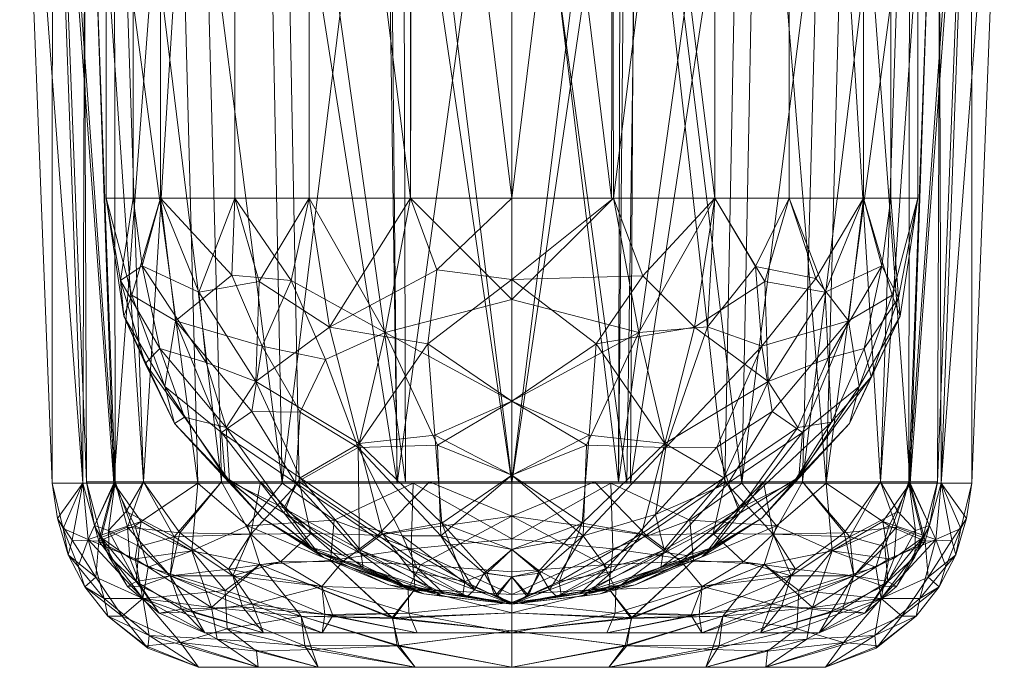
# Model space of a CAD drawing. Header units: millimetres. Extents: x -56 to 56, y -96 to 254.
# Tile 1 of 14: x -43 to 43, y -96 to -40. Entities that reach past the tile are written whole.
import ezdxf

# ---------------------------------------------------------------- set-up
doc = ezdxf.new("R2010")
doc.units = ezdxf.units.MM
doc.layers.add('A-000-M_MASS', color=13, linetype='Continuous', lineweight=30)

# ---------------------------------------------------------------- blocks, each defined once
blk = doc.blocks.new('AmericanStandard_ToiletBrush_AcaciaE__F51386-CHADY49_ - Acacia E Toilet Brush-3388-3D View 1')
at = {"layer": 'A-000-M_MASS', "lineweight": 9}
mesh = blk.add_polyface(dxfattribs=at)
corners = [(0, -55.65, 27.948), (-17.651, -55.65, 32.678), (-30.572, -55.65, 45.599), (-35.302, -55.65, 63.25), (-30.572, -55.65, 80.901), (-17.651, -55.65, 93.822), (0, -55.65, 98.552), (0, 14.81, 98.552), (-17.651, 14.81, 93.822), (-30.572, 14.81, 80.901), (-35.302, 14.81, 63.25), (-30.572, 14.81, 45.599), (-17.651, 14.81, 32.678), (0, 14.81, 27.948), (-24.112, 14.81, 87.362), (-24.112, -55.65, 87.362), (-8.825, -55.65, 96.187), (-8.825, 14.81, 96.187), (-32.937, -55.65, 72.075), (-32.937, 14.81, 72.075), (-24.112, 14.81, 39.138), (-24.112, -55.65, 39.138), (-8.662, 14.81, 30.269), (-8.825, -55.65, 30.313), (-32.937, -55.65, 54.425), (-32.937, 14.81, 54.425)]
mesh.append_faces([[corners[k] for k in face] for face in [(5, 8, 14, 15), (16, 17, 8, 5), (23, 12, 22), (12, 23, 1), (22, 0, 23)]], dxfattribs={"vtx0": -1, "vtx2": -1})
mesh.append_faces([[corners[k] for k in face] for face in [(4, 15, 14, 9), (19, 10, 3, 18), (2, 24, 25, 11), (9, 19, 18, 4), (21, 2, 11, 20), (20, 12, 1, 21), (10, 25, 24, 3)]], dxfattribs={"vtx1": -1, "vtx3": -1})
mesh.append_faces([[corners[k] for k in face] for face in [(22, 13, 0), (6, 7, 17, 16)]], dxfattribs={"vtx2": -1})
mesh = blk.add_polyface(dxfattribs=at)
corners = [(0, -55.65, 98.552), (17.651, -55.65, 93.822), (30.572, -55.65, 80.901), (35.302, -55.65, 63.25), (30.572, -55.65, 45.599), (17.651, -55.65, 32.678), (0, -55.65, 27.948), (0, 14.81, 27.948), (17.651, 14.81, 32.678), (30.572, 14.81, 45.599), (35.302, 14.81, 63.25), (30.572, 14.81, 80.901), (17.651, 14.81, 93.822), (0, 14.81, 98.552), (8.662, -55.65, 30.269), (8.825, 14.81, 30.313), (24.112, 14.81, 39.138), (24.112, -55.65, 39.138), (32.937, -55.65, 54.425), (32.937, 14.81, 54.425), (24.112, 14.81, 87.362), (24.112, -55.65, 87.362), (8.662, 14.81, 96.231), (8.825, -55.65, 96.187), (32.937, -55.65, 72.075), (32.937, 14.81, 72.075)]
mesh.append_faces([[corners[k] for k in face] for face in [(7, 14, 6)]], dxfattribs={"vtx0": -1})
mesh.append_faces([[corners[k] for k in face] for face in [(5, 15, 8), (14, 7, 15), (23, 12, 22), (12, 23, 1), (22, 0, 23)]], dxfattribs={"vtx0": -1, "vtx2": -1})
mesh.append_faces([[corners[k] for k in face] for face in [(5, 14, 15)]], dxfattribs={"vtx1": -1, "vtx2": -1})
mesh.append_faces([[corners[k] for k in face] for face in [(24, 3, 10, 25), (17, 5, 8, 16), (19, 10, 3, 18), (4, 17, 16, 9), (9, 19, 18, 4), (21, 2, 11, 20), (20, 12, 1, 21), (25, 11, 2, 24)]], dxfattribs={"vtx1": -1, "vtx3": -1})
mesh.append_faces([[corners[k] for k in face] for face in [(22, 13, 0)]], dxfattribs={"vtx2": -1})
at = {"layer": 'A-000-M_MASS', "lineweight": 9, "transparency": 33554649}
mesh = blk.add_polyface(dxfattribs=at)
corners = [(0, -4.055, 23.286), (-19.982, -4.055, 28.64), (-34.61, -4.055, 43.268), (-39.964, -4.055, 63.25), (-34.61, -4.055, 83.232), (-19.982, -4.055, 97.86), (0, -4.055, 103.214), (0, -80.315, 100.252), (-18.501, -80.315, 95.295), (-32.045, -80.315, 81.751), (-37.002, -80.315, 63.25), (-32.045, -80.315, 44.749), (-18.501, -80.315, 31.205), (0, -80.315, 26.248), (-34.524, -80.315, 72.501), (-37.287, -4.055, 73.241), (-9.452, -4.055, 100.681), (-9.251, -80.315, 97.774), (-27.296, -4.055, 90.546), (-25.273, -80.315, 88.523), (-27.296, -4.055, 35.954), (-25.273, -80.315, 37.977), (-9.452, -4.055, 25.819), (-9.251, -80.315, 28.726), (-34.524, -80.315, 53.999), (-37.287, -4.055, 53.259)]
mesh.append_faces([[corners[k] for k in face] for face in [(15, 10, 3), (10, 15, 14), (9, 18, 19), (4, 14, 15), (2, 21, 20), (11, 25, 24), (13, 22, 23), (18, 9, 4), (1, 23, 22)]], dxfattribs={"vtx0": -1, "vtx1": -1})
mesh.append_faces([[corners[k] for k in face] for face in [(4, 9, 14), (5, 17, 8), (16, 7, 17), (17, 5, 16), (20, 21, 12, 1), (2, 11, 21), (3, 10, 24), (11, 2, 25)]], dxfattribs={"vtx0": -1, "vtx2": -1})
mesh.append_faces([[corners[k] for k in face] for face in [(25, 3, 24), (12, 23, 1)]], dxfattribs={"vtx1": -1, "vtx2": -1})
mesh.append_faces([[corners[k] for k in face] for face in [(18, 5, 8, 19)]], dxfattribs={"vtx1": -1, "vtx3": -1})
mesh.append_faces([[corners[k] for k in face] for face in [(16, 6, 7), (13, 0, 22)]], dxfattribs={"vtx2": -1})
mesh = blk.add_polyface(dxfattribs=at)
corners = [(0, -4.055, 103.214), (19.982, -4.055, 97.86), (34.61, -4.055, 83.232), (39.964, -4.055, 63.25), (34.61, -4.055, 43.268), (19.982, -4.055, 28.64), (0, -4.055, 23.286), (0, -80.315, 26.248), (18.501, -80.315, 31.205), (32.045, -80.315, 44.749), (37.002, -80.315, 63.25), (32.045, -80.315, 81.751), (18.501, -80.315, 95.295), (0, -80.315, 100.252), (25.273, -80.315, 37.977), (27.296, -4.055, 35.954), (37.287, -4.055, 53.259), (34.524, -80.315, 53.999), (9.991, -4.055, 25.963), (9.251, -80.315, 28.726), (27.296, -4.055, 90.546), (25.273, -80.315, 88.523), (9.452, -4.055, 100.681), (9.251, -80.315, 97.774), (34.524, -80.315, 72.501), (37.287, -4.055, 73.241)]
mesh.append_faces([[corners[k] for k in face] for face in [(11, 25, 24), (10, 16, 17), (9, 15, 14), (1, 23, 22), (13, 22, 23), (6, 19, 18), (2, 21, 20), (4, 17, 16)]], dxfattribs={"vtx0": -1, "vtx1": -1})
mesh.append_faces([[corners[k] for k in face] for face in [(5, 8, 14, 15), (18, 19, 8), (10, 3, 16), (20, 21, 12, 1), (8, 5, 18), (2, 11, 21), (11, 2, 25), (3, 10, 24)]], dxfattribs={"vtx0": -1, "vtx2": -1})
mesh.append_faces([[corners[k] for k in face] for face in [(4, 15, 9), (9, 17, 4), (25, 3, 24), (12, 23, 1)]], dxfattribs={"vtx1": -1, "vtx2": -1})
mesh.append_faces([[corners[k] for k in face] for face in [(6, 7, 19), (13, 0, 22)]], dxfattribs={"vtx2": -1})
mesh = blk.add_polyface(dxfattribs=at)
corners = [(0, -80.431, 23.25), (-20, -80.431, 28.609), (-34.641, -80.431, 43.25), (-40, -80.431, 63.25), (-34.641, -80.431, 83.25), (-20, -80.431, 97.891), (0, -80.431, 103.25), (0, -7.85, 106.069), (-21.409, -7.85, 100.332), (-37.082, -7.85, 84.659), (-42.819, -7.85, 63.25), (-37.082, -7.85, 41.84), (-21.409, -7.85, 26.168), (0, -7.85, 20.431), (-27.321, -80.431, 90.57), (-29.246, -7.85, 92.496), (-10, -80.431, 100.571), (-10.705, -7.85, 103.2), (-37.321, -80.431, 73.25), (-39.951, -7.85, 73.955), (-29.246, -7.85, 34.004), (-27.321, -80.431, 35.929), (-11.038, -7.85, 23.389), (-10, -80.431, 25.929), (-37.321, -80.431, 53.25), (-39.951, -7.85, 52.545)]
mesh.append_faces([[corners[k] for k in face] for face in [(17, 6, 7)]], dxfattribs={"vtx0": -1})
mesh.append_faces([[corners[k] for k in face] for face in [(6, 17, 16), (15, 5, 8), (5, 15, 14), (1, 22, 23), (22, 1, 12), (13, 23, 22)]], dxfattribs={"vtx0": -1, "vtx1": -1})
mesh.append_faces([[corners[k] for k in face] for face in [(4, 15, 9), (16, 17, 8), (8, 5, 16), (3, 19, 10), (19, 3, 18), (18, 9, 19), (25, 2, 24), (11, 21, 2), (2, 25, 11), (24, 10, 25), (20, 1, 21, 11)]], dxfattribs={"vtx0": -1, "vtx2": -1})
mesh.append_faces([[corners[k] for k in face] for face in [(4, 14, 15), (20, 12, 1), (18, 4, 9), (24, 3, 10)]], dxfattribs={"vtx1": -1, "vtx2": -1})
mesh.append_faces([[corners[k] for k in face] for face in [(13, 0, 23)]], dxfattribs={"vtx2": -1})
mesh = blk.add_polyface(dxfattribs=at)
corners = [(0, -80.431, 103.25), (20, -80.431, 97.891), (34.641, -80.431, 83.25), (40, -80.431, 63.25), (34.641, -80.431, 43.25), (20, -80.431, 28.609), (0, -80.431, 23.25), (0, -7.85, 20.431), (21.409, -7.85, 26.168), (37.082, -7.85, 41.84), (42.819, -7.85, 63.25), (37.082, -7.85, 84.659), (21.409, -7.85, 100.332), (0, -7.85, 106.069), (10.311, -80.431, 26.013), (10.705, -7.85, 23.299), (29.246, -7.85, 34.004), (27.321, -80.431, 35.929), (37.321, -80.431, 53.25), (39.951, -7.85, 52.545), (29.246, -7.85, 92.496), (27.321, -80.431, 90.57), (11.038, -7.85, 103.111), (10, -80.431, 100.571), (37.321, -80.431, 73.25), (39.951, -7.85, 73.955)]
mesh.append_faces([[corners[k] for k in face] for face in [(15, 6, 7)]], dxfattribs={"vtx0": -1})
mesh.append_faces([[corners[k] for k in face] for face in [(8, 14, 15), (6, 15, 14), (22, 1, 12), (1, 22, 23), (13, 23, 22)]], dxfattribs={"vtx0": -1, "vtx1": -1})
mesh.append_faces([[corners[k] for k in face] for face in [(8, 17, 5), (17, 8, 16), (16, 4, 17), (3, 19, 10), (8, 5, 14), (18, 9, 19), (11, 21, 2), (2, 25, 11), (24, 10, 25), (20, 1, 21), (19, 3, 18), (21, 11, 20), (25, 2, 24)]], dxfattribs={"vtx0": -1, "vtx2": -1})
mesh.append_faces([[corners[k] for k in face] for face in [(24, 3, 10), (20, 12, 1), (18, 4, 9), (16, 9, 4)]], dxfattribs={"vtx1": -1, "vtx2": -1})
mesh.append_faces([[corners[k] for k in face] for face in [(13, 0, 23)]], dxfattribs={"vtx2": -1})
at = {"layer": 'A-000-M_MASS', "lineweight": 9}
mesh = blk.add_polyface(dxfattribs=at)
corners = [(0, -90.952, 63.25), (0, -86.222, 80.901), (0, -73.301, 93.822), (0, -55.65, 98.552), (-17.651, -55.65, 93.822), (-30.572, -55.65, 80.901), (-35.302, -55.65, 63.25), (-30.572, -55.65, 45.599), (-17.651, -55.65, 32.678), (0, -55.65, 27.948), (0, -73.301, 32.678), (0, -86.222, 45.599), (0, -90.952, 63.25), (0, -90.952, 63.25), (0, -90.952, 63.25), (0, -90.952, 63.25), (0, -90.952, 63.25), (0, -90.952, 63.25), (0, -90.952, 63.25), (0, -90.952, 63.25), (0, -90.952, 63.25), (0, -90.952, 63.25), (0, -90.952, 63.25), (0, -90.952, 63.25), (0, -90.952, 63.25), (-24.572, -80.261, 69.307), (-18.838, -80.405, 46.561), (-11.264, -84.857, 79.568), (-17.469, -86.022, 58.944), (-12.947, -87.781, 70.045), (-8.258, -87.819, 51.286), (-4.115, -88.99, 74.1), (-9.486, -89.287, 58.271), (-10.714, -89.287, 63.25), (-6.916, -89.721, 69.377), (-3.264, -89.73, 54.643), (-6.181, -85.012, 44.653), (0, -88.587, 72.075), (-5.9, -90.06, 58.023), (-13.304, -86.469, 52.323), (-7.654, -90.06, 61.363), (-7.654, -90.06, 65.137), (-16.94, -86.42, 66.778), (-30.206, -72.03, 55.156), (-22.268, -71.602, 85.518), (-4.281, -90.138, 69.451), (0, -88.587, 54.425), (-6.101, -90.273, 66.452), (-19.804, -83.053, 53.097), (-24.962, -79.929, 57.451), (-29.346, -75.269, 63.59), (-30.632, -68.721, 74.956), (-25.263, -76.023, 49.36), (-21.717, -68.521, 38.574), (-29.279, -66.34, 46.676), (-33.757, -65.925, 62.197), (-32.937, -55.65, 54.425), (-3.886, -90.282, 57.62), (-21.721, -83.477, 63.008), (-11.039, -67.349, 31.826), (-13.387, -77.347, 38.832), (-6.091, -83.916, 83.502), (-13.3, -76.99, 88.027), (-15.875, -66.886, 92.711), (-8.825, -55.65, 96.187), (0, -62.736, 96.653), (-32.937, -55.65, 72.075), (-24.112, -55.65, 87.362), (-27.241, -63.85, 84.153), (-13.191, -86.267, 74.86), (-18.412, -79.99, 80.992), (-19.857, -82.611, 74.43), (-24.858, -75.593, 78.434), (0, -79.761, 39.138), (-6.486, -77.14, 36.005), (-7.325, -68.314, 95.378), (-6.723, -76.267, 91.106), (0, -79.761, 87.362), (-2.426, -88.264, 49.96), (-1.275, -90.239, 56.308), (-21.99, -62.907, 89.896), (-22.622, -74.216, 43.508), (-18.421, -74.265, 39.578), (-16.229, -69.691, 35.22), (-19.211, -62.813, 34.512), (-24.112, -55.65, 39.138), (-24.375, -62.356, 38.61), (-33.071, -64.084, 54.228), (-32.155, -61.555, 76.569), (-34.053, -62.818, 69.186), (-31.895, -70.031, 67.952), (-28.498, -74.708, 71.667), (-8.757, -88.085, 74.089), (-2.182, -88.264, 76.582), (-1.487, -90.255, 70.067), (-13.291, -84.192, 47.284), (-9.558, -85.021, 46.155), (-14.738, -86.701, 55.199), (-16.388, -86.9, 62.224), (-8.825, -55.65, 30.313), (-26.597, -69.965, 81.522), (-6.541, -61.899, 97.373), (0, -64.475, 30.313)]
mesh.append_faces([[corners[k] for k in face] for face in [(38, 57, 15), (34, 47, 21), (32, 38, 16), (47, 41, 20), (102, 99, 9)]], dxfattribs={"vtx0": -1})
mesh.append_faces([[corners[k] for k in face] for face in [(1, 93, 37), (23, 31, 45), (73, 74, 10), (77, 61, 1), (85, 86, 7), (6, 89, 66), (3, 101, 65)]], dxfattribs={"vtx0": -1, "vtx1": -1})
mesh.append_faces([[corners[k] for k in face] for face in [(31, 93, 61), (63, 44, 62), (71, 69, 70), (33, 41, 42), (74, 36, 60), (29, 47, 34), (27, 69, 92), (81, 26, 52), (27, 31, 61), (26, 48, 52), (39, 38, 32), (93, 94, 37), (99, 102, 59), (79, 35, 78), (98, 42, 58), (38, 39, 30), (49, 50, 43), (29, 34, 69), (48, 39, 97), (82, 83, 60), (82, 26, 81), (35, 30, 96), (40, 28, 32), (30, 39, 95), (45, 92, 34), (57, 38, 30), (97, 28, 48), (39, 26, 95), (40, 33, 98), (29, 71, 42), (29, 42, 41), (58, 49, 28), (39, 48, 26), (52, 49, 43), (63, 80, 44), (27, 61, 62), (92, 31, 27), (78, 36, 11), (41, 47, 29), (49, 48, 28), (48, 49, 52), (28, 98, 58), (49, 58, 50), (90, 91, 51), (55, 43, 50), (71, 72, 25), (51, 88, 89), (55, 6, 87), (86, 84, 53), (54, 52, 43), (84, 59, 83), (53, 54, 86), (81, 54, 53), (55, 90, 89), (54, 87, 7), (87, 43, 55), (35, 57, 30), (42, 25, 58), (50, 58, 25), (84, 8, 59), (59, 10, 74), (36, 74, 73), (95, 96, 30), (61, 77, 76), (62, 44, 70), (2, 75, 76), (62, 76, 75), (101, 63, 75), (67, 68, 80), (55, 89, 6), (88, 68, 5), (100, 51, 72), (27, 70, 69), (71, 29, 69), (62, 70, 27), (72, 71, 70), (70, 44, 72), (42, 71, 25), (68, 100, 44), (72, 51, 91), (59, 74, 60), (101, 75, 65), (62, 75, 63), (62, 61, 76), (79, 78, 46), (36, 78, 35), (44, 80, 68), (4, 80, 63), (54, 81, 52), (82, 81, 53), (83, 82, 53), (26, 82, 60), (84, 83, 53), (60, 83, 59), (86, 85, 84), (7, 86, 54), (54, 43, 87), (89, 88, 66), (88, 51, 100), (55, 50, 90), (91, 50, 25), (51, 89, 90), (50, 91, 90), (72, 91, 25), (34, 92, 69), (31, 92, 45), (61, 93, 1), (94, 93, 31), (26, 60, 95), (96, 60, 36), (60, 96, 95), (35, 96, 36), (39, 32, 97), (28, 97, 32), (40, 98, 28), (42, 98, 33), (100, 68, 88), (72, 44, 100), (63, 101, 64)]], dxfattribs={"vtx0": -1, "vtx1": -1, "vtx2": -1})
mesh.append_faces([[corners[k] for k in face] for face in [(101, 3, 64), (80, 4, 67), (88, 5, 66), (78, 11, 46), (68, 67, 5), (75, 2, 65), (59, 8, 99)]], dxfattribs={"vtx0": -1, "vtx2": -1})
mesh.append_faces([[corners[k] for k in face] for face in [(87, 6, 56, 7)]], dxfattribs={"vtx0": -1, "vtx3": -1})
mesh.append_faces([[corners[k] for k in face] for face in [(19, 41, 33), (0, 37, 94), (22, 45, 34), (18, 33, 40), (12, 79, 46), (13, 35, 79)]], dxfattribs={"vtx1": -1})
mesh.append_faces([[corners[k] for k in face] for face in [(64, 4, 63), (73, 11, 36), (77, 2, 76), (85, 8, 84), (23, 94, 31), (102, 10, 59)]], dxfattribs={"vtx1": -1, "vtx2": -1})
mesh.append_faces([[corners[k] for k in face] for face in [(35, 14, 57), (32, 17, 40)]], dxfattribs={"vtx2": -1})
mesh = blk.add_polyface(dxfattribs=at)
corners = [(0, -90.952, 63.25), (0, -86.222, 45.599), (0, -73.301, 32.678), (0, -55.65, 27.948), (17.651, -55.65, 32.678), (30.572, -55.65, 45.599), (35.302, -55.65, 63.25), (30.572, -55.65, 80.901), (17.651, -55.65, 93.822), (0, -55.65, 98.552), (0, -73.301, 93.822), (0, -86.222, 80.901), (0, -90.952, 63.25), (0, -90.952, 63.25), (0, -90.952, 63.25), (0, -90.952, 63.25), (0, -90.952, 63.25), (0, -90.952, 63.25), (0, -90.952, 63.25), (0, -90.952, 63.25), (0, -90.952, 63.25), (0, -90.952, 63.25), (0, -90.952, 63.25), (0, -90.952, 63.25), (0, -90.952, 63.25), (18.838, -80.405, 46.561), (24.572, -80.261, 69.307), (11.264, -84.857, 79.568), (17.469, -86.022, 58.944), (8.258, -87.819, 51.286), (12.947, -87.781, 70.045), (4.115, -88.99, 74.1), (9.486, -89.287, 58.271), (10.714, -89.287, 63.25), (3.264, -89.73, 54.643), (6.916, -89.721, 69.377), (6.181, -85.012, 44.653), (0, -88.587, 72.075), (7.654, -90.06, 61.363), (5.9, -90.06, 58.023), (13.304, -86.469, 52.323), (7.654, -90.06, 65.137), (16.94, -86.42, 66.778), (30.206, -72.03, 55.156), (22.268, -71.602, 85.518), (0, -88.587, 54.425), (4.281, -90.138, 69.451), (6.101, -90.273, 66.452), (19.804, -83.053, 53.097), (25.263, -76.023, 49.36), (21.717, -68.521, 38.574), (29.279, -66.34, 46.676), (24.962, -79.929, 57.451), (29.346, -75.269, 63.59), (30.632, -68.721, 74.956), (33.757, -65.925, 62.197), (32.937, -55.65, 54.425), (3.886, -90.282, 57.62), (21.721, -83.477, 63.008), (11.039, -67.349, 31.826), (13.387, -77.347, 38.832), (6.091, -83.916, 83.502), (13.3, -76.99, 88.027), (15.875, -66.886, 92.711), (8.825, -55.65, 96.187), (0, -62.736, 96.653), (32.937, -55.65, 72.075), (24.112, -55.65, 87.362), (27.241, -63.85, 84.153), (13.191, -86.267, 74.86), (18.412, -79.99, 80.992), (19.857, -82.611, 74.43), (24.858, -75.593, 78.434), (0, -79.761, 39.138), (6.486, -77.14, 36.005), (7.325, -68.314, 95.378), (6.723, -76.267, 91.106), (0, -79.761, 87.362), (2.426, -88.264, 49.96), (1.275, -90.239, 56.308), (21.99, -62.907, 89.896), (22.622, -74.216, 43.508), (17.823, -77.301, 41.808), (12.471, -83.176, 45.001), (24.112, -55.65, 39.138), (21.182, -61.612, 35.645), (26.415, -62.645, 40.9), (17.005, -66.847, 34.411), (33.071, -64.084, 54.228), (32.155, -61.555, 76.569), (33.63, -64.328, 69.57), (31.229, -71.197, 68.66), (27.793, -75.151, 72.918), (8.757, -88.085, 74.089), (1.424, -90.218, 70.266), (2.369, -88.058, 77.046), (15.212, -86.731, 56.267), (16.502, -86.854, 63.694), (0, -64.475, 30.313), (27.508, -69.561, 80.454), (11.388, -62.417, 95.972), (8.825, -55.65, 30.313)]
mesh.append_faces([[corners[k] for k in face] for face in [(34, 57, 23), (39, 32, 21), (33, 41, 18), (57, 39, 22), (41, 47, 17), (101, 98, 3)]], dxfattribs={"vtx0": -1})
mesh.append_faces([[corners[k] for k in face] for face in [(7, 89, 66), (8, 80, 67), (5, 86, 84), (37, 95, 11)]], dxfattribs={"vtx0": -1, "vtx1": -1})
mesh.append_faces([[corners[k] for k in face] for face in [(59, 74, 2), (59, 4, 87), (60, 83, 36), (93, 31, 46), (85, 87, 4), (48, 96, 40), (29, 57, 34), (26, 53, 91), (44, 68, 80), (33, 38, 28), (55, 43, 88), (72, 70, 71), (28, 48, 52), (38, 32, 96), (72, 44, 70), (62, 61, 27), (61, 31, 27), (32, 39, 40), (11, 95, 61), (52, 58, 28), (41, 42, 30), (49, 43, 52), (29, 34, 36), (37, 94, 95), (78, 36, 34), (69, 35, 30), (29, 83, 40), (29, 40, 39), (40, 25, 48), (42, 41, 33), (47, 41, 30), (97, 28, 58), (42, 26, 71), (53, 26, 58), (48, 28, 96), (44, 63, 62), (93, 69, 27), (45, 78, 79), (35, 69, 93), (35, 47, 30), (49, 48, 25), (48, 49, 52), (81, 49, 25), (43, 49, 51), (59, 87, 60), (50, 85, 86), (81, 51, 49), (53, 52, 43), (58, 42, 97), (43, 55, 53), (55, 90, 91), (80, 68, 67), (89, 90, 66), (6, 55, 88), (39, 57, 29), (53, 58, 52), (26, 42, 58), (82, 50, 81), (60, 82, 83), (73, 74, 36), (27, 70, 62), (76, 77, 61), (76, 62, 75), (89, 68, 99), (75, 62, 63), (75, 100, 65), (63, 80, 8), (44, 72, 99), (69, 71, 70), (70, 27, 69), (69, 30, 71), (62, 70, 44), (42, 71, 30), (26, 91, 92), (92, 71, 26), (72, 92, 99), (59, 60, 74), (36, 74, 60), (75, 10, 76), (100, 75, 63), (61, 62, 76), (36, 78, 1), (79, 78, 34), (44, 80, 63), (82, 81, 25), (51, 81, 50), (25, 40, 83), (50, 82, 60), (25, 83, 82), (36, 83, 29), (86, 85, 84), (51, 86, 5), (87, 85, 50), (50, 86, 51), (60, 87, 50), (98, 101, 59), (43, 51, 88), (5, 88, 51), (68, 89, 7), (90, 89, 54), (91, 90, 54), (90, 55, 6), (91, 54, 92), (55, 91, 53), (99, 92, 54), (71, 92, 72), (31, 93, 27), (35, 93, 46), (95, 94, 31), (61, 95, 31), (38, 96, 28), (40, 96, 32), (42, 33, 97), (28, 97, 33), (89, 99, 54), (44, 99, 68), (8, 100, 63), (65, 100, 64)]], dxfattribs={"vtx0": -1, "vtx1": -1, "vtx2": -1})
mesh.append_faces([[corners[k] for k in face] for face in [(74, 73, 2), (75, 65, 10), (31, 14, 46), (85, 4, 84), (90, 6, 66), (68, 7, 67), (36, 1, 73), (76, 10, 77), (59, 2, 98)]], dxfattribs={"vtx0": -1, "vtx2": -1})
mesh.append_faces([[corners[k] for k in face] for face in [(88, 5, 56, 6)]], dxfattribs={"vtx0": -1, "vtx3": -1})
mesh.append_faces([[corners[k] for k in face] for face in [(16, 47, 35), (0, 45, 79), (15, 35, 46), (12, 94, 37)]], dxfattribs={"vtx1": -1})
mesh.append_faces([[corners[k] for k in face] for face in [(94, 14, 31), (45, 1, 78), (8, 64, 100), (77, 11, 61), (101, 4, 59)]], dxfattribs={"vtx1": -1, "vtx2": -1})
mesh.append_faces([[corners[k] for k in face] for face in [(38, 20, 32), (33, 19, 38), (64, 9, 65), (34, 24, 79)]], dxfattribs={"vtx2": -1})
at = {"layer": 'A-000-M_MASS', "lineweight": 9, "transparency": 33554649}
mesh = blk.add_polyface(dxfattribs=at)
corners = [(0, -96.452, 34.567), (-16.859, -96.452, 40.045), (-27.279, -96.452, 54.386), (-27.279, -96.452, 72.113), (-16.859, -96.452, 86.455), (0, -96.452, 91.933), (0, -90.118, 99.965), (0, -80.431, 103.25), (-20, -80.431, 97.891), (-34.641, -80.431, 83.25), (-40, -80.431, 63.25), (-34.641, -80.431, 43.25), (-20, -80.431, 28.609), (0, -80.431, 23.25), (0, -90.118, 26.535), (-32.108, -90.459, 80.541), (-32.108, -90.459, 45.958), (-18.324, -92.02, 93.266), (-35.167, -92.02, 63.25), (-18.324, -92.02, 33.234), (-27.849, -86.337, 90.206), (-15.787, -87.163, 98.264), (0, -85.275, 101.608), (-8.594, -80.431, 100.947), (-27.849, -86.337, 36.294), (-15.787, -87.163, 28.236), (0, -85.275, 24.892), (-8.594, -80.431, 25.553), (-22.069, -96.452, 79.284), (-25.654, -93.997, 83.995), (-31.551, -93.681, 74.182), (-18.022, -94.594, 89.897), (0, -93.285, 95.949), (-9.844, -94.557, 93.933), (-8.43, -96.452, 89.194), (-10.422, -92.115, 96.744), (-26.142, -91.258, 87.766), (-35.475, -90.459, 71.703), (-38.612, -86.661, 62.164), (-36.877, -85.33, 76.309), (-37.321, -80.431, 53.25), (-35.939, -85.48, 47.921), (-27.279, -96.452, 63.25), (-31.857, -94.594, 58.778), (-28.836, -94.301, 48.075), (-33.9, -92.02, 53.896), (-24.787, -93.109, 39.892), (-36.192, -88.617, 52.808), (-31.674, -94.777, 67.004), (-8.43, -96.452, 37.306), (0, -93.285, 30.551), (-9.989, -94.594, 32.671), (-17.398, -94.894, 36.732), (-10.377, -92.223, 29.85), (-38.245, -85.411, 55.143), (-39.526, -83.528, 60.693), (-37.321, -80.431, 73.25), (-39.034, -84.373, 68.642), (-37.73, -87.675, 69.003), (-37.156, -89.457, 63.827), (0, -91.702, 28.543), (-8.435, -89.634, 27.177), (-8.776, -86.142, 25.421), (-15.459, -83.647, 26.811), (-27.321, -80.431, 35.929), (-23.019, -84.143, 31.193), (0, -91.702, 97.957), (-8.435, -89.634, 99.322), (-8.776, -86.142, 101.079), (-15.459, -83.647, 99.689), (-27.321, -80.431, 90.57), (-23.019, -84.143, 95.307), (-21.938, -87.525, 31.929), (-24.955, -89.77, 35.993), (-21.938, -87.525, 94.57), (-22.208, -95.056, 40.97), (-32.771, -87.025, 83.399), (-32.263, -83.777, 86.131), (-32.792, -84.156, 41.297), (-31.643, -87.757, 41.983), (-22.069, -96.452, 47.216)]
mesh.append_faces([[corners[k] for k in face] for face in [(3, 48, 42), (40, 55, 10), (10, 57, 56), (60, 61, 14), (27, 63, 12), (70, 71, 8), (64, 78, 11), (80, 75, 1)]], dxfattribs={"vtx0": -1, "vtx1": -1})
mesh.append_faces([[corners[k] for k in face] for face in [(68, 67, 6), (68, 69, 21), (20, 76, 36), (71, 21, 69), (28, 29, 30), (72, 73, 24), (39, 76, 77), (48, 18, 43), (37, 58, 59), (33, 31, 34), (41, 47, 54), (71, 70, 20), (24, 65, 72), (71, 74, 21), (61, 62, 14), (36, 31, 17), (43, 44, 2), (45, 43, 18), (52, 75, 46), (50, 51, 53), (55, 38, 57), (78, 41, 11), (35, 17, 33), (18, 30, 37), (67, 68, 21), (12, 63, 65), (61, 53, 25), (63, 27, 62), (29, 36, 15), (29, 4, 31), (29, 15, 30), (37, 30, 15), (31, 33, 17), (35, 66, 67), (35, 33, 32), (74, 35, 21), (31, 36, 29), (36, 17, 74), (15, 76, 39), (15, 39, 37), (41, 16, 47), (10, 55, 57), (39, 57, 58), (40, 54, 55), (41, 78, 79), (16, 45, 47), (48, 43, 42), (30, 48, 3), (43, 45, 44), (46, 44, 16), (75, 80, 44), (59, 47, 45), (16, 44, 45), (16, 79, 73), (59, 45, 18), (54, 47, 38), (18, 48, 30), (52, 19, 51), (52, 1, 75), (51, 19, 53), (19, 52, 46), (51, 49, 52), (72, 53, 19), (53, 61, 60), (55, 54, 38), (40, 41, 54), (38, 58, 57), (39, 56, 57), (59, 58, 38), (39, 58, 37), (47, 59, 38), (37, 59, 18), (61, 25, 62), (63, 62, 25), (27, 26, 62), (78, 64, 24), (25, 72, 65), (25, 65, 63), (64, 65, 24), (35, 67, 21), (22, 23, 68), (23, 69, 68), (69, 8, 71), (71, 20, 74), (53, 72, 25), (73, 72, 19), (19, 46, 73), (16, 73, 46), (36, 74, 20), (35, 74, 17), (44, 46, 75), (36, 76, 15), (77, 76, 20), (70, 77, 20), (39, 77, 9), (79, 78, 24), (73, 79, 24), (41, 79, 16)]], dxfattribs={"vtx0": -1, "vtx1": -1, "vtx2": -1})
mesh.append_faces([[corners[k] for k in face] for face in [(51, 50, 0), (65, 64, 12), (43, 2, 42), (33, 34, 5), (31, 4, 34), (52, 49, 1), (39, 9, 56), (35, 32, 66), (68, 6, 22), (69, 23, 8)]], dxfattribs={"vtx0": -1, "vtx2": -1})
mesh.append_faces([[corners[k] for k in face] for face in [(28, 4, 29), (3, 28, 30), (26, 14, 62), (5, 32, 33), (66, 6, 67), (40, 11, 41), (0, 49, 51), (60, 50, 53), (70, 9, 77), (80, 2, 44)]], dxfattribs={"vtx1": -1, "vtx2": -1})
mesh.append_faces([[corners[k] for k in face] for face in [(22, 7, 23), (27, 13, 26)]], dxfattribs={"vtx2": -1})
mesh = blk.add_polyface(dxfattribs=at)
corners = [(0, -80.315, 26.248), (-18.501, -80.315, 31.205), (-32.045, -80.315, 44.749), (-37.002, -80.315, 63.25), (-32.045, -80.315, 81.751), (-18.501, -80.315, 95.295), (0, -80.315, 100.252), (0, -88.161, 97.672), (0, -93.452, 91.329), (-16.505, -93.452, 85.966), (-26.705, -93.452, 71.927), (-26.705, -93.452, 54.573), (-16.505, -93.452, 40.533), (0, -93.452, 35.171), (0, -88.161, 28.828), (-29.728, -88.509, 80.114), (-29.728, -88.509, 46.386), (-16.545, -89.438, 92.322), (-16.545, -89.438, 34.178), (-33.45, -89.438, 63.25), (-7.162, -80.315, 98.333), (0, -83.313, 99.266), (-11.674, -84.952, 97.385), (-22.711, -84.87, 91.319), (0, -83.313, 27.234), (-7.162, -80.315, 28.167), (-11.674, -84.952, 29.114), (-22.711, -84.87, 35.181), (-21.605, -93.452, 78.947), (-28.733, -91.386, 76.057), (-23.443, -91.198, 84.566), (-30.681, -91.749, 67.631), (-30.687, -91.733, 58.766), (-27.796, -91.587, 49.07), (-22.561, -90.95, 40.595), (-32.279, -89.401, 54.358), (-34.524, -80.315, 53.999), (-35.726, -85.174, 58.886), (-35.105, -84.572, 72.133), (-33.434, -84.257, 49.074), (-26.705, -93.452, 63.25), (-32.682, -88.981, 71.964), (-35.051, -86.852, 66.657), (-24.295, -88.509, 87.289), (-29.381, -85.122, 84.073), (-8.252, -93.452, 88.648), (0, -90.806, 94.5), (-8.987, -91.749, 92.91), (-16.29, -91.856, 89.444), (-9.031, -89.651, 95.267), (-14.706, -87.244, 95.008), (-7.953, -87.551, 97.144), (-8.252, -93.452, 37.852), (0, -90.806, 31.999), (-8.987, -91.749, 33.59), (-9.031, -89.651, 31.233), (-14.706, -87.244, 31.492), (-7.953, -87.551, 29.356), (-24.661, -87.907, 38.993), (-28.879, -84.769, 41.518), (-25.273, -80.315, 37.977), (-36.3, -84.111, 65.344), (-15.575, -91.947, 36.771), (-21.605, -93.452, 47.553), (-25.273, -80.315, 88.523), (-20.123, -87.294, 91.848), (-17.506, -84.815, 94.852), (-17.506, -84.815, 31.648), (-20.123, -87.294, 34.652), (-33.241, -86.952, 51.788), (-34.524, -80.315, 72.501), (-32.428, -85.956, 78.088), (-33.566, -82.92, 78.018), (-21.887, -80.315, 91.909)]
mesh.append_faces([[corners[k] for k in face] for face in [(36, 39, 2), (7, 51, 21), (20, 22, 5), (52, 62, 12), (9, 48, 45), (46, 51, 7), (24, 57, 14), (2, 59, 60)]], dxfattribs={"vtx0": -1, "vtx1": -1})
mesh.append_faces([[corners[k] for k in face] for face in [(52, 54, 62), (47, 48, 17), (47, 45, 48), (46, 47, 49), (29, 41, 15), (51, 50, 22), (33, 16, 35), (33, 34, 16), (44, 23, 43), (18, 55, 56), (32, 19, 31), (41, 42, 38), (66, 22, 50), (58, 16, 34), (24, 25, 26), (37, 19, 35), (20, 21, 22), (32, 31, 40), (51, 46, 49), (28, 29, 30), (26, 57, 24), (67, 27, 68), (55, 18, 54), (27, 60, 59), (2, 39, 59), (41, 29, 31), (31, 29, 10), (29, 15, 30), (43, 30, 15), (17, 48, 43), (41, 31, 19), (33, 32, 11), (35, 19, 32), (63, 34, 33), (18, 56, 68), (33, 35, 32), (36, 37, 39), (16, 39, 69), (61, 38, 42), (72, 44, 71), (16, 69, 35), (16, 58, 59), (42, 41, 19), (71, 41, 38), (19, 37, 42), (61, 42, 37), (44, 43, 15), (65, 23, 66), (71, 44, 15), (44, 64, 23), (49, 47, 17), (30, 48, 9), (48, 30, 43), (50, 49, 17), (49, 50, 51), (65, 50, 17), (50, 65, 66), (21, 51, 22), (18, 34, 62), (57, 26, 56), (55, 54, 53), (55, 57, 56), (67, 56, 26), (56, 67, 68), (53, 57, 55), (18, 58, 34), (59, 58, 27), (16, 59, 39), (37, 3, 61), (61, 70, 38), (18, 62, 54), (12, 62, 34), (17, 43, 65), (43, 23, 65), (5, 22, 66), (26, 1, 67), (1, 27, 67), (27, 58, 68), (58, 18, 68), (39, 37, 69), (37, 35, 69), (41, 71, 15), (72, 71, 38), (70, 72, 38), (44, 72, 4), (73, 66, 23)]], dxfattribs={"vtx0": -1, "vtx1": -1, "vtx2": -1})
mesh.append_faces([[corners[k] for k in face] for face in [(44, 4, 64), (34, 63, 12), (37, 36, 3), (61, 3, 70), (31, 10, 40), (57, 53, 14), (27, 1, 60), (33, 11, 63), (23, 64, 73), (72, 70, 4)]], dxfattribs={"vtx0": -1, "vtx2": -1})
mesh.append_faces([[corners[k] for k in face] for face in [(9, 28, 30), (28, 10, 29), (25, 1, 26), (40, 11, 32), (52, 13, 54), (8, 45, 47), (46, 8, 47), (13, 53, 54), (73, 5, 66)]], dxfattribs={"vtx1": -1, "vtx2": -1})
mesh.append_faces([[corners[k] for k in face] for face in [(24, 0, 25), (20, 6, 21)]], dxfattribs={"vtx2": -1})
mesh = blk.add_polyface(dxfattribs=at)
corners = [(0, -80.315, 100.252), (18.501, -80.315, 95.295), (32.045, -80.315, 81.751), (37.002, -80.315, 63.25), (32.045, -80.315, 44.749), (18.501, -80.315, 31.205), (0, -80.315, 26.248), (0, -88.161, 28.828), (0, -93.452, 35.171), (16.505, -93.452, 40.533), (26.705, -93.452, 54.573), (26.705, -93.452, 71.927), (16.505, -93.452, 85.966), (0, -93.452, 91.329), (0, -88.161, 97.672), (29.728, -88.509, 46.386), (29.728, -88.509, 80.114), (16.545, -89.438, 34.178), (16.545, -89.438, 92.322), (33.45, -89.438, 63.25), (7.162, -80.315, 28.167), (0, -83.313, 27.234), (11.674, -84.952, 29.114), (22.711, -84.87, 35.181), (0, -83.313, 99.266), (7.162, -80.315, 98.333), (11.674, -84.952, 97.385), (22.711, -84.87, 91.319), (21.605, -93.452, 47.553), (28.733, -91.386, 50.443), (23.443, -91.198, 41.934), (30.681, -91.749, 58.869), (30.687, -91.733, 67.734), (27.796, -91.587, 77.43), (22.561, -90.95, 85.905), (32.279, -89.401, 72.142), (34.524, -80.315, 72.501), (35.726, -85.174, 67.614), (35.105, -84.572, 54.367), (33.434, -84.257, 77.426), (26.705, -93.452, 63.25), (32.682, -88.981, 54.536), (35.051, -86.852, 59.843), (24.295, -88.509, 39.211), (29.381, -85.122, 42.427), (8.252, -93.452, 37.852), (0, -90.806, 31.999), (8.987, -91.749, 33.59), (16.29, -91.856, 37.056), (9.031, -89.651, 31.233), (14.706, -87.244, 31.492), (7.953, -87.551, 29.356), (8.252, -93.452, 88.648), (0, -90.806, 94.5), (8.987, -91.749, 92.91), (9.031, -89.651, 95.267), (14.706, -87.244, 95.008), (7.953, -87.551, 97.144), (24.661, -87.907, 87.507), (28.879, -84.769, 84.982), (25.273, -80.315, 88.523), (36.3, -84.111, 61.156), (15.575, -91.947, 89.728), (21.605, -93.452, 78.947), (25.273, -80.315, 37.977), (20.123, -87.294, 34.652), (17.506, -84.815, 31.648), (17.506, -84.815, 94.852), (20.123, -87.294, 91.848), (33.241, -86.952, 74.712), (34.524, -80.315, 53.999), (32.428, -85.956, 48.412), (33.566, -82.92, 48.482), (21.887, -80.315, 34.591)]
mesh.append_faces([[corners[k] for k in face] for face in [(7, 51, 21), (20, 22, 5), (36, 39, 2), (52, 62, 12), (9, 48, 45), (46, 51, 7), (53, 54, 13), (24, 57, 14), (2, 59, 60)]], dxfattribs={"vtx0": -1, "vtx1": -1})
mesh.append_faces([[corners[k] for k in face] for face in [(51, 46, 49), (66, 22, 50), (46, 47, 49), (32, 19, 31), (29, 41, 15), (51, 50, 22), (33, 16, 35), (28, 29, 30), (33, 34, 16), (18, 55, 56), (37, 19, 35), (42, 38, 41), (58, 16, 34), (24, 25, 26), (44, 23, 43), (53, 55, 54), (32, 31, 40), (20, 21, 22), (26, 57, 24), (67, 27, 68), (55, 18, 54), (27, 60, 59), (2, 39, 59), (41, 29, 31), (31, 29, 10), (29, 15, 30), (43, 30, 15), (17, 48, 43), (41, 31, 19), (33, 32, 11), (35, 19, 32), (63, 34, 33), (54, 62, 52), (18, 56, 68), (33, 35, 32), (36, 37, 39), (16, 39, 69), (61, 38, 42), (72, 44, 71), (16, 69, 35), (16, 58, 59), (42, 41, 19), (71, 41, 38), (19, 37, 42), (61, 42, 37), (44, 43, 15), (65, 23, 66), (71, 44, 15), (44, 64, 23), (49, 47, 17), (30, 48, 9), (48, 17, 47), (48, 47, 45), (48, 30, 43), (50, 49, 17), (49, 50, 51), (65, 50, 17), (50, 65, 66), (21, 51, 22), (26, 56, 57), (62, 18, 34), (55, 57, 56), (67, 56, 26), (56, 67, 68), (53, 57, 55), (18, 58, 34), (59, 58, 27), (16, 59, 39), (37, 3, 61), (61, 70, 38), (18, 62, 54), (12, 62, 34), (17, 43, 65), (43, 23, 65), (5, 22, 66), (26, 1, 67), (1, 27, 67), (27, 58, 68), (58, 18, 68), (39, 37, 69), (37, 35, 69), (41, 71, 15), (72, 71, 38), (70, 72, 38), (44, 72, 4), (73, 66, 23)]], dxfattribs={"vtx0": -1, "vtx1": -1, "vtx2": -1})
mesh.append_faces([[corners[k] for k in face] for face in [(44, 4, 64), (34, 63, 12), (37, 36, 3), (61, 3, 70), (31, 10, 40), (54, 52, 13), (57, 53, 14), (27, 1, 60), (33, 11, 63), (23, 64, 73), (72, 70, 4)]], dxfattribs={"vtx0": -1, "vtx2": -1})
mesh.append_faces([[corners[k] for k in face] for face in [(9, 28, 30), (28, 10, 29), (8, 45, 47), (46, 8, 47), (25, 1, 26), (40, 11, 32), (73, 5, 66)]], dxfattribs={"vtx1": -1, "vtx2": -1})
mesh.append_faces([[corners[k] for k in face] for face in [(20, 6, 21), (24, 0, 25)]], dxfattribs={"vtx2": -1})
mesh = blk.add_polyface(dxfattribs=at)
corners = [(0, -96.452, 91.933), (16.859, -96.452, 86.455), (27.279, -96.452, 72.113), (27.279, -96.452, 54.386), (16.859, -96.452, 40.045), (0, -96.452, 34.567), (0, -90.118, 26.535), (0, -80.431, 23.25), (20, -80.431, 28.609), (34.641, -80.431, 43.25), (40, -80.431, 63.25), (34.641, -80.431, 83.25), (20, -80.431, 97.891), (0, -80.431, 103.25), (0, -90.118, 99.965), (32.108, -90.459, 45.958), (32.108, -90.459, 80.541), (18.324, -92.02, 33.234), (35.167, -92.02, 63.25), (18.324, -92.02, 93.266), (27.849, -86.337, 36.294), (15.787, -87.163, 28.236), (0, -85.275, 24.892), (8.594, -80.431, 25.553), (27.849, -86.337, 90.206), (15.787, -87.163, 98.264), (0, -85.275, 101.608), (8.594, -80.431, 100.947), (22.069, -96.452, 47.216), (25.654, -93.997, 42.505), (31.551, -93.681, 52.318), (18.022, -94.594, 36.602), (0, -93.285, 30.551), (9.844, -94.557, 32.567), (8.43, -96.452, 37.306), (10.422, -92.115, 29.756), (26.142, -91.258, 38.733), (35.475, -90.459, 54.797), (38.612, -86.661, 64.336), (36.877, -85.33, 50.19), (37.321, -80.431, 73.25), (35.939, -85.48, 78.579), (27.279, -96.452, 63.25), (31.857, -94.594, 67.721), (28.836, -94.301, 78.425), (33.9, -92.02, 72.604), (24.787, -93.109, 86.608), (36.192, -88.617, 73.692), (31.674, -94.777, 59.496), (8.43, -96.452, 89.194), (0, -93.285, 95.949), (9.989, -94.594, 93.829), (17.398, -94.894, 89.768), (10.377, -92.223, 96.649), (38.245, -85.411, 71.357), (39.526, -83.528, 65.806), (37.321, -80.431, 53.25), (39.034, -84.373, 57.858), (37.73, -87.675, 57.497), (37.156, -89.457, 62.673), (0, -91.702, 97.957), (8.435, -89.634, 99.322), (8.776, -86.142, 101.079), (15.459, -83.647, 99.689), (27.321, -80.431, 90.57), (23.019, -84.143, 95.307), (0, -91.702, 28.543), (8.435, -89.634, 27.177), (8.776, -86.142, 25.421), (15.459, -83.647, 26.811), (27.321, -80.431, 35.929), (23.019, -84.143, 31.193), (21.938, -87.525, 94.57), (24.955, -89.77, 90.507), (21.938, -87.525, 31.929), (22.208, -95.056, 85.53), (32.771, -87.025, 43.1), (32.263, -83.777, 40.369), (32.792, -84.156, 85.202), (31.643, -87.757, 84.517), (22.069, -96.452, 79.284)]
mesh.append_faces([[corners[k] for k in face] for face in [(3, 48, 42), (40, 55, 10), (10, 57, 56), (60, 61, 14), (27, 63, 12), (70, 71, 8), (64, 78, 11), (80, 75, 1)]], dxfattribs={"vtx0": -1, "vtx1": -1})
mesh.append_faces([[corners[k] for k in face] for face in [(55, 38, 57), (72, 73, 24), (36, 15, 29), (68, 67, 6), (28, 29, 30), (33, 31, 34), (39, 76, 77), (18, 30, 37), (37, 58, 59), (78, 41, 11), (41, 47, 54), (71, 21, 69), (65, 72, 24), (45, 43, 18), (14, 61, 62), (31, 33, 17), (43, 44, 2), (71, 70, 20), (52, 75, 46), (50, 51, 53), (48, 18, 43), (35, 17, 33), (68, 69, 21), (71, 74, 21), (67, 68, 21), (12, 63, 65), (61, 53, 25), (63, 27, 62), (36, 29, 31), (31, 29, 4), (29, 15, 30), (37, 30, 15), (36, 31, 17), (35, 66, 67), (35, 33, 32), (74, 35, 21), (74, 36, 17), (76, 36, 20), (15, 76, 39), (15, 39, 37), (41, 16, 47), (10, 55, 57), (39, 57, 58), (40, 54, 55), (41, 78, 79), (16, 45, 47), (48, 43, 42), (30, 48, 3), (43, 45, 44), (46, 44, 16), (75, 80, 44), (59, 47, 45), (16, 44, 45), (16, 79, 73), (59, 45, 18), (54, 47, 38), (18, 48, 30), (52, 19, 51), (52, 1, 75), (51, 19, 53), (19, 52, 46), (51, 49, 52), (72, 53, 19), (53, 61, 60), (55, 54, 38), (40, 41, 54), (38, 58, 57), (39, 56, 57), (59, 58, 38), (39, 58, 37), (47, 59, 38), (37, 59, 18), (61, 25, 62), (63, 62, 25), (27, 26, 62), (78, 64, 24), (25, 72, 65), (25, 65, 63), (64, 65, 24), (35, 67, 21), (22, 23, 68), (23, 69, 68), (69, 8, 71), (71, 20, 74), (53, 72, 25), (73, 72, 19), (19, 46, 73), (16, 73, 46), (36, 74, 20), (35, 74, 17), (44, 46, 75), (36, 76, 15), (77, 76, 20), (70, 77, 20), (39, 77, 9), (79, 78, 24), (73, 79, 24), (41, 79, 16)]], dxfattribs={"vtx0": -1, "vtx1": -1, "vtx2": -1})
mesh.append_faces([[corners[k] for k in face] for face in [(51, 50, 0), (65, 64, 12), (43, 2, 42), (31, 4, 34), (52, 49, 1), (39, 9, 56), (35, 32, 66), (68, 6, 22), (69, 23, 8)]], dxfattribs={"vtx0": -1, "vtx2": -1})
mesh.append_faces([[corners[k] for k in face] for face in [(28, 4, 29), (3, 28, 30), (26, 14, 62), (34, 5, 33), (5, 32, 33), (66, 6, 67), (40, 11, 41), (0, 49, 51), (60, 50, 53), (70, 9, 77), (80, 2, 44)]], dxfattribs={"vtx1": -1, "vtx2": -1})
mesh.append_faces([[corners[k] for k in face] for face in [(22, 7, 23), (27, 13, 26)]], dxfattribs={"vtx2": -1})
mesh = blk.add_polyface(dxfattribs=at)
corners = [(0, -93.452, 35.171), (-16.505, -93.452, 40.533), (-26.705, -93.452, 54.573), (-26.705, -93.452, 71.927), (-16.505, -93.452, 85.966), (0, -93.452, 91.329), (0, -93.452, 63.25)]
mesh.append_faces([[corners[k] for k in face] for face in [(1, 2, 6, 0)]], dxfattribs={"vtx1": -1})
mesh.append_faces([[corners[k] for k in face] for face in [(2, 3, 6)]], dxfattribs={"vtx1": -1, "vtx2": -1})
mesh.append_faces([[corners[k] for k in face] for face in [(4, 5, 6, 3)]], dxfattribs={"vtx2": -1})
mesh = blk.add_polyface(dxfattribs=at)
corners = [(0, -93.452, 91.329), (16.505, -93.452, 85.966), (26.705, -93.452, 71.927), (26.705, -93.452, 54.573), (16.505, -93.452, 40.533), (0, -93.452, 35.171), (0, -93.452, 63.25)]
mesh.append_faces([[corners[k] for k in face] for face in [(3, 6, 2)]], dxfattribs={"vtx0": -1, "vtx1": -1})
mesh.append_faces([[corners[k] for k in face] for face in [(1, 2, 6, 0)]], dxfattribs={"vtx1": -1})
mesh.append_faces([[corners[k] for k in face] for face in [(4, 5, 6, 3)]], dxfattribs={"vtx2": -1})
mesh = blk.add_polyface(dxfattribs=at)
corners = [(0, -96.452, 63.25), (0, -96.452, 91.933), (-16.859, -96.452, 86.455), (-27.279, -96.452, 72.113), (-27.279, -96.452, 54.386), (-16.859, -96.452, 40.045), (0, -96.452, 34.567)]
mesh.append_faces([[corners[k] for k in face] for face in [(0, 4, 5, 6)]], dxfattribs={"vtx0": -1})
mesh.append_faces([[corners[k] for k in face] for face in [(0, 3, 4)]], dxfattribs={"vtx0": -1, "vtx2": -1})
mesh.append_faces([[corners[k] for k in face] for face in [(0, 1, 2, 3)]], dxfattribs={"vtx3": -1})
mesh = blk.add_polyface(dxfattribs=at)
corners = [(0, -96.452, 63.25), (0, -96.452, 34.567), (16.859, -96.452, 40.045), (27.279, -96.452, 54.386), (27.279, -96.452, 72.113), (16.859, -96.452, 86.455), (0, -96.452, 91.933)]
mesh.append_faces([[corners[k] for k in face] for face in [(0, 4, 5, 6)]], dxfattribs={"vtx0": -1})
mesh.append_faces([[corners[k] for k in face] for face in [(4, 0, 3)]], dxfattribs={"vtx0": -1, "vtx1": -1})
mesh.append_faces([[corners[k] for k in face] for face in [(0, 1, 2, 3)]], dxfattribs={"vtx3": -1})

msp = doc.modelspace()

# ---------------------------------------------------------------- block references
at = {"layer": 'A-000-M_MASS', "lineweight": 9}
msp.add_blockref('AmericanStandard_ToiletBrush_AcaciaE__F51386-CHADY49_ - Acacia E Toilet Brush-3388-3D View 1', (0, 0), dxfattribs=at)

doc.saveas('drawing.dxf')
